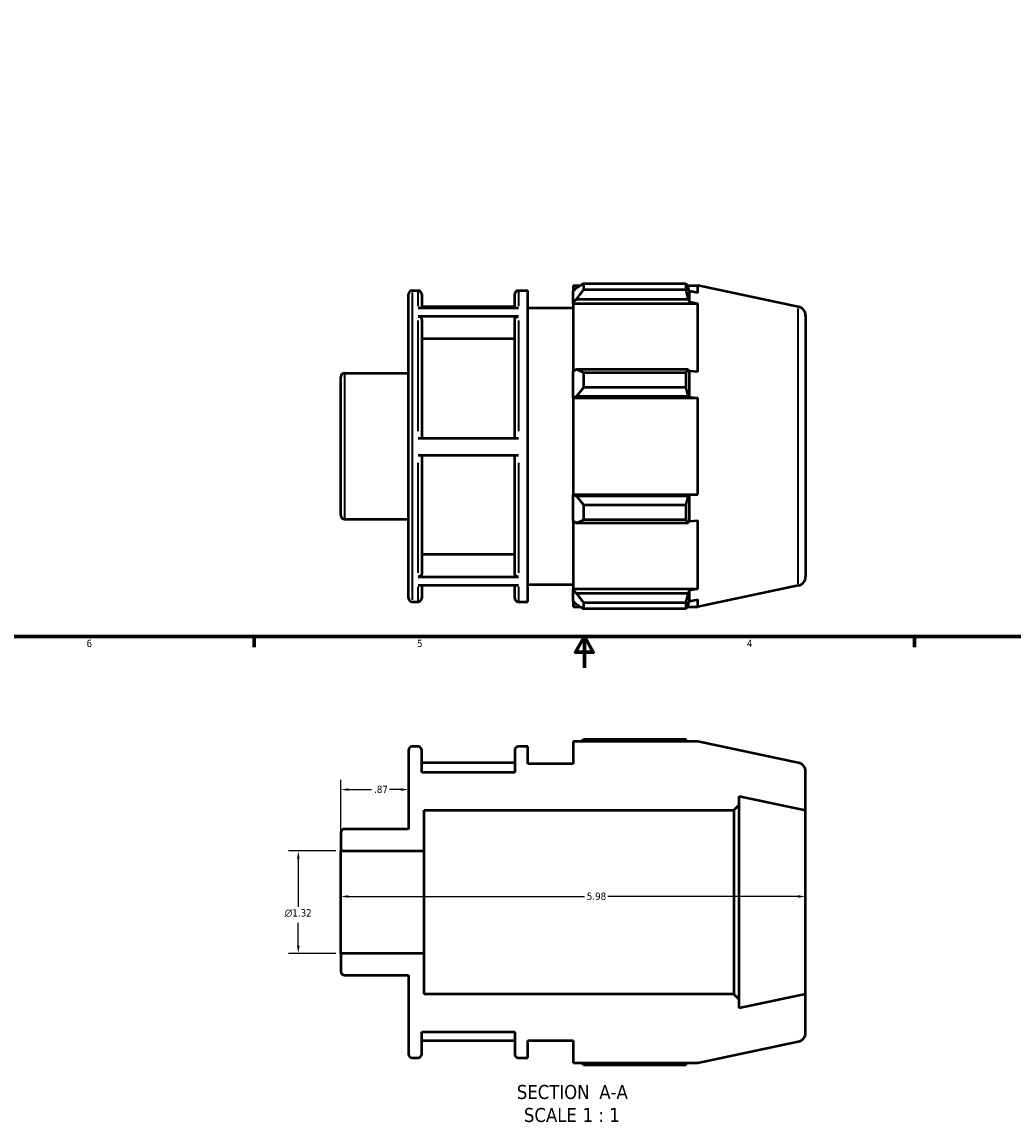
# Model space of a CAD drawing. Header units: inches. Extents: x -3 to 38.8, y -5.2 to 27.
# Tile 2 of 6: x 9.8 to 22.5, y -5.2 to 8.9. Entities that reach past the tile are written whole.
import ezdxf

# ---------------------------------------------------------------- set-up
doc = ezdxf.new("R2010")
doc.units = ezdxf.units.IN
doc.header["$MEASUREMENT"] = 0
for name, color, linetype, lineweight in [('Border (ANSI)', 7, 'Continuous', 70), ('Dimension (ANSI)', 7, 'Continuous', 25), ('Symbol (ANSI)', 7, 'Continuous', 25), ('Visible (ANSI)', 7, 'Continuous', 50), ('Visible Narrow (ANSI)', 7, 'Continuous', 35)]:
    doc.layers.add(name, color=color, linetype=linetype, lineweight=lineweight)
doc.styles.add('Label Text (ANSI)', font='tahoma.ttf')
doc.styles.add('Note Text (ANSI)', font='tahoma.ttf')
doc.dimstyles.new('Default (ANSI)', dxfattribs={"dimtxt": 0.094488, "dimasz": 0.098425, "dimexe": 0.125, "dimexo": 0.0625, "dimgap": 0.031496, "dimtad": 0, "dimtih": 1, "dimtoh": 1, "dimrnd": 1e-08, "dimzin": 4, "dimdsep": 46, "dimtxsty": 'Note Text (ANSI)', "dimcen": 0.09, "dimdle": 0.393701, "dimclrd": 256, "dimclre": 256, "dimclrt": 5, "dimadec": 0, "dimazin": 1, "dimtfac": 1, "dimtofl": 0, "dimtmove": 0, "dimatfit": 3, "dimfxl": 1, "dimtolj": 1, "dimtzin": 4, "dimlwd": -1, "dimlwe": -1, "dimarcsym": 0})

# ---------------------------------------------------------------- blocks, each defined once
blk = doc.blocks.new('Borders Default Border')
at = {"layer": 'Border (ANSI)'}
for p, q in [((12.75, 1), (12.75, 0.866)), ((21.25, 1), (21.25, 0.866))]:
    blk.add_line(p, q, dxfattribs=at)
at = {"layer": 'Border (ANSI)', "flags": 128}
for points in [[(0.5, 1), (0.5, 21), (33.5, 21), (33.5, 1), (0.5, 1)], [(17, 0.6), (17, 1), (16.885, 0.8), (17.115, 0.8), (17, 1)]]:
    blk.add_lwpolyline(points, dxfattribs=at)
at = {"layer": 'Border (ANSI)', "color": 5, "true_color": 0x0000ff, "char_height": 0.0945, "attachment_point": 7, "style": 'Note Text (ANSI)'}
for s, insert in [('6', (10.595, 0.864)), ('4', (19.092, 0.866)), ('5', (14.847, 0.864))]:
    blk.add_mtext(s, dxfattribs=dict(at, insert=insert))
blk = doc.blocks.new('*D7')
at = {"layer": 'Defpoints', "color": 0, "transparency": 16777216}
for p in [(14.737, -0.969), (14.737, -0.97), (13.867, -1.759)]:
    blk.add_point(p, dxfattribs=at)
at = {"layer": 'Dimension (ANSI)', "transparency": 16777216}
for p, q in [((13.867, -1.697), (13.867, -0.844)), ((13.965, -0.969), (14.263, -0.969)), ((14.638, -0.969), (14.491, -0.969))]:
    blk.add_line(p, q, dxfattribs=at)
for points in [[(13.965, -0.952), (13.965, -0.985), (13.867, -0.969)], [(14.638, -0.952), (14.638, -0.985), (14.737, -0.969)]]:
    blk.add_solid(points, dxfattribs=at)
at = {"layer": 'Dimension (ANSI)', "color": 5, "transparency": 16777216, "insert": (14.295, -0.919), "char_height": 0.0945, "attachment_point": 1, "style": 'Note Text (ANSI)'}
blk.add_mtext('\\A1;.87', dxfattribs=at)
blk = doc.blocks.new('*D8')
at = {"layer": 'Defpoints', "color": 0, "transparency": 16777216}
for p in [(19.847, -2.345), (13.867, -2.418), (19.847, -2.418)]:
    blk.add_point(p, dxfattribs=at)
at = {"layer": 'Dimension (ANSI)', "transparency": 16777216}
for p, q in [((13.965, -2.345), (17.001, -2.345)), ((19.748, -2.345), (17.303, -2.345))]:
    blk.add_line(p, q, dxfattribs=at)
for points in [[(13.965, -2.328), (13.965, -2.361), (13.867, -2.345)], [(19.748, -2.328), (19.748, -2.361), (19.847, -2.345)]]:
    blk.add_solid(points, dxfattribs=at)
at = {"layer": 'Dimension (ANSI)', "color": 5, "transparency": 16777216, "insert": (17.032, -2.295), "char_height": 0.0945, "attachment_point": 1, "style": 'Note Text (ANSI)'}
blk.add_mtext('\\A1;5.98', dxfattribs=at)
blk = doc.blocks.new('*D10')
at = {"layer": 'Defpoints', "color": 0, "transparency": 16777216}
for p in [(13.867, -1.759), (13.319, -3.077), (13.867, -3.077)]:
    blk.add_point(p, dxfattribs=at)
at = {"layer": 'Dimension (ANSI)', "transparency": 16777216}
for p, q in [((13.804, -1.759), (13.194, -1.759)), ((13.319, -1.858), (13.319, -2.478)), ((13.319, -2.978), (13.319, -2.683)), ((13.804, -3.077), (13.194, -3.077))]:
    blk.add_line(p, q, dxfattribs=at)
for points in [[(13.303, -1.858), (13.336, -1.858), (13.319, -1.759)], [(13.303, -2.978), (13.336, -2.978), (13.319, -3.077)]]:
    blk.add_solid(points, dxfattribs=at)
at = {"layer": 'Dimension (ANSI)', "color": 5, "transparency": 16777216, "insert": (13.145, -2.509), "char_height": 0.09449, "attachment_point": 1, "style": 'Note Text (ANSI)'}
blk.add_mtext('\\A1;{\\fAIGDT|b0|i0;\\H0.0945;\\ln}\\fTahoma|b0|i0;\\H0.0945;1.32', dxfattribs=at)

msp = doc.modelspace()

# ---------------------------------------------------------------- linework, layer by layer
at = {"layer": 'Visible (ANSI)'}
for p, q in [((16.857, 5.521), (16.857, 5.446)), ((16.857, 5.521), (16.952, 5.521)), ((16.99, 5.545), (16.99, 5.465)), ((16.99, 5.545), (18.309, 5.545)), ((18.309, 5.465), (18.309, 5.545)), ((18.321, 5.521), (18.461, 5.521)), ((19.753, 5.246), (18.461, 5.521)), ((18.461, 5.425), (18.461, 5.521)), ((14.737, 1.497), (14.737, 5.407)), ((14.784, 5.454), (14.86, 5.454)), ((14.908, 5.407), (14.908, 5.234)), ((16.104, 5.234), (16.104, 5.407)), ((16.151, 5.454), (16.275, 5.454)), ((16.275, 1.449), (16.275, 5.454)), ((16.901, 5.489), (16.857, 5.446)), ((16.857, 5.307), (16.857, 5.446)), ((18.309, 5.465), (16.99, 5.465)), ((18.352, 5.447), (18.338, 5.489)), ((18.352, 5.308), (18.352, 5.447)), ((18.461, 5.425), (18.352, 5.447)), ((14.86, 5.234), (16.151, 5.234)), ((16.104, 5.244), (14.908, 5.244)), ((16.275, 5.232), (16.857, 5.232)), ((16.857, 5.307), (16.901, 5.346)), ((16.857, 5.287), (16.857, 5.307)), ((16.857, 5.287), (16.857, 4.417)), ((16.857, 5.287), (18.461, 5.287)), ((16.901, 5.346), (18.338, 5.346)), ((18.338, 5.346), (18.352, 5.308)), ((18.352, 5.308), (18.461, 5.287)), ((18.461, 4.407), (18.461, 5.287)), ((16.151, 5.122), (14.86, 5.122)), ((14.908, 5.081), (14.908, 3.553)), ((16.104, 3.553), (16.104, 5.081)), ((19.847, 5.131), (19.847, 1.773)), ((16.104, 4.832), (14.908, 4.832)), ((13.914, 4.393), (14.737, 4.393)), ((16.901, 4.438), (16.857, 4.417)), ((16.857, 4.081), (16.857, 4.417)), ((18.338, 4.438), (16.901, 4.438)), ((16.99, 4.399), (16.99, 4.205)), ((16.99, 4.399), (18.309, 4.399)), ((18.309, 4.205), (18.309, 4.399)), ((18.352, 4.418), (18.338, 4.438)), ((18.352, 4.081), (18.352, 4.418)), ((18.461, 4.407), (18.352, 4.418)), ((13.867, 2.558), (13.867, 4.345)), ((16.857, 4.081), (16.901, 4.094)), ((16.901, 4.094), (18.338, 4.094)), ((18.309, 4.205), (16.99, 4.205)), ((18.338, 4.094), (18.352, 4.081)), ((16.857, 4.074), (16.857, 4.081)), ((16.857, 4.074), (16.857, 2.83)), ((16.857, 4.074), (18.461, 4.074)), ((18.352, 4.081), (18.461, 4.074)), ((18.461, 2.83), (18.461, 4.074)), ((14.86, 3.553), (16.151, 3.553)), ((16.151, 3.33), (14.86, 3.33)), ((14.908, 3.33), (14.908, 1.811)), ((16.104, 1.811), (16.104, 3.33)), ((16.857, 2.823), (16.857, 2.83)), ((16.857, 2.83), (18.461, 2.83)), ((16.901, 2.809), (16.857, 2.823)), ((16.857, 2.486), (16.857, 2.823)), ((18.352, 2.823), (18.338, 2.809)), ((18.461, 2.83), (18.352, 2.823)), ((18.352, 2.486), (18.352, 2.823)), ((18.338, 2.809), (16.901, 2.809)), ((16.99, 2.698), (16.99, 2.504)), ((16.99, 2.698), (18.309, 2.698)), ((18.309, 2.504), (18.309, 2.698)), ((13.914, 2.511), (14.737, 2.511)), ((16.857, 2.486), (16.901, 2.465)), ((16.857, 2.486), (16.857, 1.616)), ((16.901, 2.465), (18.338, 2.465)), ((18.309, 2.504), (16.99, 2.504)), ((18.338, 2.465), (18.352, 2.486)), ((18.352, 2.486), (18.461, 2.496)), ((18.461, 1.616), (18.461, 2.496)), ((14.908, 2.06), (16.104, 2.06)), ((14.86, 1.77), (16.151, 1.77)), ((16.151, 1.66), (14.86, 1.66)), ((14.908, 1.66), (14.908, 1.497)), ((16.104, 1.497), (16.104, 1.66)), ((16.275, 1.672), (16.857, 1.672)), ((16.857, 1.597), (16.857, 1.616)), ((16.857, 1.616), (18.461, 1.616)), ((16.901, 1.557), (16.857, 1.597)), ((16.857, 1.457), (16.857, 1.597)), ((18.338, 1.557), (16.901, 1.557)), ((18.352, 1.596), (18.338, 1.557)), ((18.461, 1.616), (18.352, 1.596)), ((18.352, 1.456), (18.352, 1.596)), ((19.753, 1.657), (18.461, 1.383)), ((14.784, 1.449), (14.86, 1.449)), ((16.151, 1.449), (16.275, 1.449)), ((16.857, 1.457), (16.901, 1.415)), ((16.857, 1.457), (16.857, 1.383)), ((16.99, 1.439), (16.99, 1.358)), ((16.99, 1.439), (18.309, 1.439)), ((18.309, 1.358), (18.309, 1.439)), ((18.338, 1.415), (18.352, 1.456)), ((18.352, 1.456), (18.461, 1.478)), ((18.461, 1.383), (18.461, 1.478)), ((16.857, 1.383), (16.952, 1.383)), ((18.309, 1.358), (16.99, 1.358)), ((18.321, 1.383), (18.461, 1.383)), ((14.86, -0.415), (14.784, -0.415)), ((16.275, -0.415), (16.151, -0.415)), ((16.275, -0.638), (16.275, -0.415)), ((18.461, -0.349), (16.857, -0.349)), ((16.857, -0.349), (16.857, -0.638)), ((18.309, -0.324), (16.99, -0.324)), ((19.753, -0.623), (18.461, -0.349)), ((14.737, -0.463), (14.737, -1.477)), ((14.908, -0.749), (14.908, -0.463)), ((16.104, -0.463), (16.104, -0.749)), ((16.104, -0.626), (14.908, -0.626)), ((16.857, -0.638), (16.275, -0.638)), ((16.104, -0.749), (14.908, -0.749)), ((19.847, -1.235), (19.847, -0.739)), ((18.993, -1.164), (18.993, -1.053)), ((18.993, -1.053), (19.847, -1.235)), ((14.937, -1.759), (14.937, -1.235)), ((14.937, -1.235), (18.922, -1.235)), ((18.922, -1.235), (18.993, -1.164)), ((18.922, -1.235), (18.922, -3.601)), ((18.993, -3.672), (18.993, -1.164)), ((19.847, -3.601), (19.847, -1.235)), ((13.867, -1.524), (13.867, -1.759)), ((14.737, -1.477), (13.914, -1.477)), ((13.867, -1.759), (14.937, -1.759)), ((13.867, -3.077), (13.867, -1.759)), ((14.937, -3.077), (14.937, -1.759)), ((14.937, -3.077), (13.867, -3.077)), ((13.867, -3.077), (13.867, -3.311)), ((14.937, -3.601), (14.937, -3.077)), ((13.914, -3.359), (14.737, -3.359)), ((14.737, -3.359), (14.737, -4.373)), ((18.922, -3.601), (14.937, -3.601)), ((18.993, -3.672), (18.922, -3.601)), ((19.847, -3.601), (18.993, -3.782)), ((19.847, -4.097), (19.847, -3.601)), ((18.993, -3.782), (18.993, -3.672)), ((14.908, -4.373), (14.908, -4.087)), ((14.908, -4.087), (16.104, -4.087)), ((16.104, -4.087), (16.104, -4.373)), ((14.908, -4.2), (16.104, -4.2)), ((16.275, -4.42), (16.275, -4.198)), ((16.275, -4.198), (16.857, -4.198)), ((16.857, -4.198), (16.857, -4.487)), ((18.461, -4.487), (19.753, -4.212)), ((14.784, -4.42), (14.86, -4.42)), ((16.151, -4.42), (16.275, -4.42)), ((16.857, -4.487), (18.461, -4.487)), ((16.99, -4.511), (18.309, -4.511))]:
    msp.add_line(p, q, dxfattribs=at)
for centre, radius, start, end in [((14.784, 5.407), 0.0473, 90, 180), ((14.86, 5.407), 0.0473, 0, 90), ((16.151, 5.407), 0.0473, 90, 180), ((19.729, 5.131), 0.118, 0, 78), ((13.914, 4.345), 0.0473, 90, 180), ((13.914, 2.558), 0.0473, 180, 270), ((19.729, 1.773), 0.118, 282, 0), ((14.784, 1.497), 0.0473, 180, 270), ((14.86, 1.497), 0.0473, 270, 0), ((16.151, 1.497), 0.0473, 180, 270), ((14.784, -0.463), 0.0473, 90, 180), ((14.86, -0.463), 0.0473, 0, 90), ((16.151, -0.463), 0.0473, 90, 180), ((19.729, -0.739), 0.118, 0, 78), ((13.914, -1.524), 0.0473, 90, 180), ((13.914, -3.311), 0.0473, 180, 270), ((19.729, -4.097), 0.118, 282, 0), ((14.784, -4.373), 0.0473, 180, 270), ((14.86, -4.373), 0.0473, 270, 0), ((16.151, -4.373), 0.0473, 180, 270)]:
    msp.add_arc(centre, radius, start, end, dxfattribs=at)
for points, weights in [([(16.99, 5.545), (16.944, 5.517), (16.901, 5.489)], [1.01248371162, 1.00901937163, 1.00474601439]), ([(18.309, 5.545), (18.324, 5.517), (18.338, 5.489)], [1, 1.00062145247, 1.00042594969]), ([(16.901, 5.346), (16.944, 5.404), (16.99, 5.465)], [1.00474601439, 1.00901937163, 1.01248371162]), ([(18.338, 5.346), (18.324, 5.404), (18.309, 5.465)], [1.00042594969, 1.00062145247, 1]), ([(16.99, 4.399), (16.944, 4.419), (16.901, 4.438)], [1.01248371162, 1.00901937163, 1.00474601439]), ([(18.309, 4.399), (18.324, 4.419), (18.338, 4.438)], [1, 1.00062145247, 1.00042594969]), ([(16.901, 4.094), (16.944, 4.148), (16.99, 4.205)], [1.00474601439, 1.00901937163, 1.01248371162]), ([(18.338, 4.094), (18.324, 4.148), (18.309, 4.205)], [1.00042594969, 1.00062145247, 1]), ([(16.99, 2.698), (16.944, 2.755), (16.901, 2.809)], [1.01248371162, 1.00901937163, 1.00474601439]), ([(18.309, 2.698), (18.324, 2.755), (18.338, 2.809)], [1, 1.00062145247, 1.00042594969]), ([(16.901, 2.465), (16.944, 2.484), (16.99, 2.504)], [1.00474601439, 1.00901937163, 1.01248371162]), ([(18.338, 2.465), (18.324, 2.484), (18.309, 2.504)], [1.00042594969, 1.00062145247, 1]), ([(16.99, 1.439), (16.944, 1.499), (16.901, 1.557)], [1.01248371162, 1.00901937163, 1.00474601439]), ([(18.309, 1.439), (18.324, 1.499), (18.338, 1.557)], [1, 1.00062145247, 1.00042594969]), ([(16.901, 1.415), (16.944, 1.387), (16.99, 1.358)], [1.00474601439, 1.00901937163, 1.01248371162]), ([(18.338, 1.415), (18.324, 1.387), (18.309, 1.358)], [1.00042594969, 1.00062145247, 1]), ([(16.952, -0.349), (16.971, -0.337), (16.99, -0.324)], [1.00937876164, 1.01100494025, 1.01248371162]), ([(18.321, -0.349), (18.315, -0.337), (18.309, -0.324)], [1.00038114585, 1.00026465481, 1]), ([(16.99, -4.511), (16.971, -4.499), (16.952, -4.487)], [1.01248371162, 1.01100494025, 1.00937876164]), ([(18.309, -4.511), (18.315, -4.499), (18.321, -4.487)], [1, 1.00026465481, 1.00038114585])]:
    msp.add_rational_spline(points, weights, degree=2, dxfattribs=at)
for points, knots in [([(14.86, 5.122), (14.866, 5.122), (14.873, 5.121), (14.884, 5.117), (14.89, 5.113), (14.898, 5.106), (14.902, 5.101), (14.906, 5.092), (14.908, 5.086), (14.908, 5.081)], [0, 0, 0, 0, 0.0444976, 0.0444976, 0.0890373, 0.0890373, 0.1335866, 0.1335866, 0.1781813, 0.1781813, 0.1781813, 0.1781813]), ([(16.104, 5.081), (16.104, 5.086), (16.105, 5.092), (16.11, 5.101), (16.113, 5.106), (16.122, 5.113), (16.128, 5.117), (16.138, 5.121), (16.145, 5.122), (16.151, 5.122)], [0.5345581, 0.5345581, 0.5345581, 0.5345581, 0.5791741, 0.5791741, 0.6237447, 0.6237447, 0.6682631, 0.6682631, 0.7127393, 0.7127393, 0.7127393, 0.7127393]), ([(14.908, 1.811), (14.908, 1.806), (14.906, 1.8), (14.902, 1.791), (14.898, 1.786), (14.89, 1.779), (14.884, 1.775), (14.873, 1.771), (14.866, 1.77), (14.86, 1.77)], [0.5343931, 0.5343931, 0.5343931, 0.5343931, 0.5789589, 0.5789589, 0.6234936, 0.6234936, 0.6680217, 0.6680217, 0.7125209, 0.7125209, 0.7125209, 0.7125209]), ([(16.151, 1.77), (16.145, 1.77), (16.138, 1.771), (16.128, 1.775), (16.122, 1.779), (16.113, 1.786), (16.11, 1.791), (16.105, 1.8), (16.104, 1.806), (16.104, 1.811)], [0, 0, 0, 0, 0.0444846, 0.0444846, 0.0889981, 0.0889981, 0.1335474, 0.1335474, 0.1781278, 0.1781278, 0.1781278, 0.1781278])]:
    msp.add_open_spline(points, degree=3, knots=knots, dxfattribs=at)
at = {"layer": 'Visible Narrow (ANSI)'}
for p, q in [((14.784, 5.43), (14.784, 1.474)), ((14.86, 5.255), (14.86, 5.454)), ((16.151, 5.454), (16.151, 5.255)), ((19.753, 1.679), (19.753, 5.224)), ((14.86, 3.646), (14.86, 5.068)), ((16.151, 5.068), (16.151, 3.646)), ((13.914, 4.381), (13.914, 2.522)), ((14.86, 1.823), (14.86, 3.237)), ((16.151, 3.237), (16.151, 1.823)), ((14.86, 1.45), (14.86, 1.64)), ((16.151, 1.64), (16.151, 1.45))]:
    msp.add_line(p, q, dxfattribs=at)

# ---------------------------------------------------------------- block references
msp.add_blockref('Borders Default Border', (0, 0))

# ---------------------------------------------------------------- texts
at = {"layer": 'Symbol (ANSI)', "char_height": 0.18, "attachment_point": 7, "style": 'Label Text (ANSI)'}
for s, insert in [('SECTION', (16.131, -4.955)), (' A-A', (17.125, -4.951)), ('SCALE', (16.223, -5.251)), (' 1 : 1', (16.911, -5.247))]:
    msp.add_mtext(s, dxfattribs=dict(at, insert=insert))

# ---------------------------------------------------------------- dimensions: what is measured, and where the dimension line sits
at = {"layer": 'Dimension (ANSI)'}
for base, p1, p2, override, picture, middle in [((14.737, -0.969), (13.867, -1.759), (14.737, -0.97), {"dimgap": 0.031496, "dimtih": 0, "dimtoh": 0, "dimdec": 2, "dimse2": 1, "dimtol": 0, "dimlim": 0, "dimtp": 0, "dimtm": 0, "dimtdec": 2, "dimatfit": 1}, '*D7', (14.377, -0.969)), ((19.847, -2.345), (13.867, -2.418), (19.847, -2.418), {"dimgap": 0.031496, "dimtih": 0, "dimtoh": 0, "dimdec": 2, "dimse1": 1, "dimse2": 1, "dimtol": 0, "dimlim": 0, "dimtp": 0, "dimtm": 0, "dimtdec": 2, "dimatfit": 1}, '*D8', (17.152, -2.345))]:
    dim = msp.add_linear_dim(base=base, p1=p1, p2=p2, angle=180, dimstyle='Default (ANSI)', override=override, dxfattribs=at)
    dim.commit()
    dim.dimension.update_dxf_attribs({"geometry": picture, "text_midpoint": middle, "dimtype": 160})
dim = msp.add_linear_dim(base=(13.319, -3.077), p1=(13.867, -1.759), p2=(13.867, -3.077), angle=90, text='{\\fAIGDT|b0|i0;\\H0.0945;\\ln}\\fTahoma|b0|i0;\\H0.0945;<>', dimstyle='Default (ANSI)', override={"dimgap": 0.031496, "dimdec": 2, "dimtol": 0, "dimlim": 0, "dimtp": 0, "dimtm": 0, "dimtdec": 2, "dimatfit": 1}, dxfattribs=at)
dim.commit()
dim.dimension.update_dxf_attribs({"geometry": '*D10', "text_midpoint": (13.319, -2.581), "dimtype": 160})

doc.saveas('drawing.dxf')
